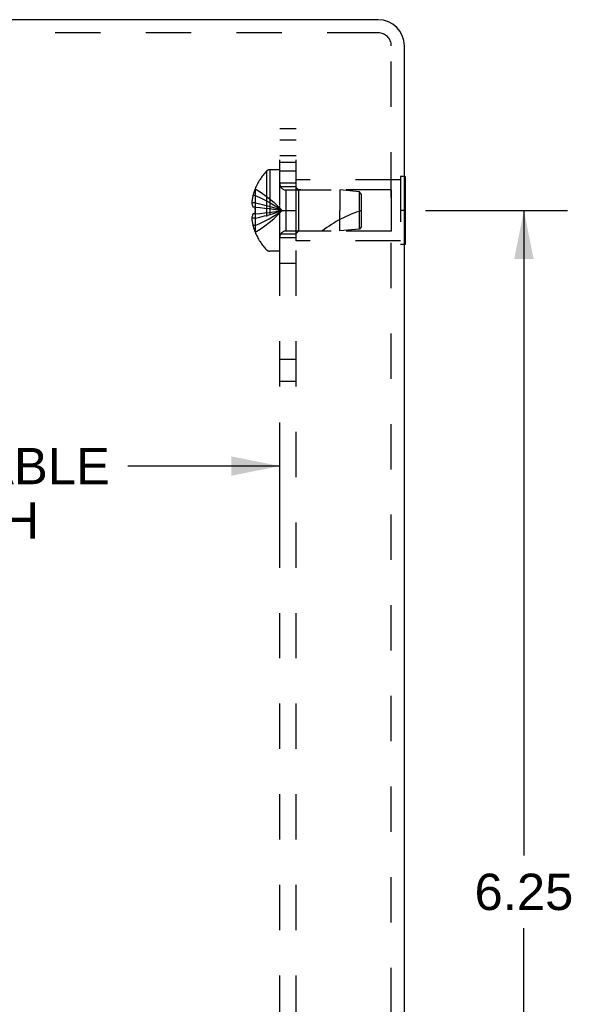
# Model space of a CAD drawing. Header units: inches. Extents: x 0 to 37.8, y 0 to 24.4.
# Tile 37 of 38: x 22.9 to 25.4, y 12.1 to 16.6. Entities that reach past the tile are written whole.
import ezdxf

# ---------------------------------------------------------------- set-up
doc = ezdxf.new("R2010")
doc.units = ezdxf.units.IN
doc.header["$LTSCALE"] = 2.077778
doc.header["$MEASUREMENT"] = 0
doc.linetypes.add('HIDDEN', pattern=[0.2, 0.1, -0.1])
doc.layers.get('0').update_dxf_attribs({"linetype": 'CONTINUOUS'})
for name, color, linetype in [('DEFAULT_2', 8, 'HIDDEN'), ('DIMENSIONS', 7, 'CONTINUOUS'), ('SUBPANEL', 7, 'CONTINUOUS')]:
    doc.layers.add(name, color=color, linetype=linetype)
doc.styles.get("Standard").update_dxf_attribs({"font": 'arial.ttf'})
doc.dimstyles.new('DIMSTYLE_1', dxfattribs={"dimtxt": 0.166667, "dimasz": 0.222222, "dimexe": 0.09, "dimexo": 0.07, "dimgap": 0.0375, "dimtad": 0, "dimtih": 1, "dimtoh": 1, "dimzin": 4, "dimdsep": 46, "dimtxsty": 'Standard', "dimblk": '_FILLED', "dimblk1": '_FILLED', "dimblk2": '_FILLED', "dimcen": 0.09, "dimadec": 3, "dimazin": 1, "dimtfac": 1, "dimtdec": 3, "dimtofl": 0, "dimtmove": 0, "dimatfit": 3, "dimldrblk": '_FILLED', "dimfxl": 0, "dimtolj": 1, "dimtzin": 4, "dimarcsym": 0})

# ---------------------------------------------------------------- blocks, each defined once
blk = doc.blocks.new('_FILLED')
at = {"color": 0, "linetype": 'ByBlock'}
blk.add_solid([(0, 0), (-1, 0.2), (-1, -0.2)], dxfattribs=at)
blk = doc.blocks.new('*D6')
at = {"layer": 'DIMENSIONS', "color": 2, "linetype": 'Continuous'}
for p, q in [((24.7297, 15.7135), (25.381, 15.7135)), ((25.181, 15.7135), (25.181, 12.7551)), ((25.181, 9.4635), (25.181, 12.4218)), ((24.7297, 9.4635), (25.381, 9.4635))]:
    blk.add_line(p, q, dxfattribs=at)
at = {"layer": 'DIMENSIONS', "color": 2, "linetype": 'Continuous', "xscale": 0.2222222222, "yscale": 0.2222222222, "zscale": 0.2222222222}
for p, rotation in [((25.181, 15.7135), 90), ((25.181, 9.4635), 270)]:
    blk.add_blockref('_FILLED', p, dxfattribs=dict(at, rotation=rotation))
at = {"layer": 'DIMENSIONS', "color": 2, "linetype": 'Continuous', "insert": (25.181, 12.6718), "char_height": 0.16667, "width": 0.452912, "attachment_point": 2, "line_spacing_factor": 0.9}
blk.add_mtext('6.25', dxfattribs=at)
blk = doc.blocks.new('*D15')
at = {"layer": 'DIMENSIONS', "color": 2, "linetype": 'Continuous'}
for p, q in [((20.5081, 14.244), (20.5081, 14.7413)), ((24.0617, 14.1291), (24.0617, 14.7413)), ((20.5081, 14.5413), (21.7636, 14.5413)), ((24.0617, 14.5413), (23.3646, 14.5413))]:
    blk.add_line(p, q, dxfattribs=at)
at = {"layer": 'DIMENSIONS', "color": 2, "linetype": 'Continuous', "xscale": 0.2222222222, "yscale": 0.2222222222, "zscale": 0.2222222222, "rotation": 180}
blk.add_blockref('_FILLED', (20.5081, 14.5413), dxfattribs=at)
at = {"layer": 'DIMENSIONS', "color": 2, "linetype": 'Continuous', "xscale": 0.2222222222, "yscale": 0.2222222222, "zscale": 0.2222222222}
blk.add_blockref('_FILLED', (24.0617, 14.5413), dxfattribs=at)
at = {"layer": 'DIMENSIONS', "color": 2, "linetype": 'Continuous', "insert": (22.5641, 14.6246), "char_height": 0.166667, "width": 1.434325, "attachment_point": 2, "line_spacing_factor": 0.9}
blk.add_mtext('3.55 USABLE\\PDEPTH', dxfattribs=at)

msp = doc.modelspace()

# ---------------------------------------------------------------- linework, layer by layer
at = {"color": 3, "linetype": 'Continuous'}
for p, q in [((24.5127, 16.5885), (21.6396, 16.5885)), ((24.6327, 8.7085), (24.6327, 16.4685))]:
    msp.add_line(p, q, dxfattribs=at)
at = {"color": 7, "linetype": 'Continuous'}
for p, q in [((24.6367, 15.8695), (24.6327, 15.8695)), ((24.6367, 15.8695), (24.6367, 15.5575)), ((24.6367, 15.7135), (24.6327, 15.7135)), ((24.6367, 15.5575), (24.6327, 15.5575))]:
    msp.add_line(p, q, dxfattribs=at)
at = {"color": 3, "linetype": 'Continuous'}
msp.add_arc((24.5127, 16.4685), 0.12, 0, 90, dxfattribs=at)
at = {"layer": 'DEFAULT_2', "color": 8, "linetype": 'HIDDEN'}
for p, q in [((24.4863, 16.5285), (21.6591, 16.5285)), ((24.5127, 16.5285), (24.4863, 16.5285)), ((24.5727, 8.7085), (24.5727, 16.4685)), ((24.0151, 15.9), (24.0151, 15.527)), ((24.0617, 15.9), (24.0151, 15.9)), ((24.0617, 15.527), (24.0617, 15.9)), ((24.0006, 15.8937), (24.0006, 15.5332)), ((24.1367, 15.5735), (24.1367, 15.8535)), ((24.6157, 15.8535), (24.1367, 15.8535)), ((24.6157, 15.8695), (24.6157, 15.5575)), ((24.6327, 15.8695), (24.6157, 15.8695)), ((23.9487, 15.8127), (23.9483, 15.813)), ((23.9487, 15.8127), (23.9483, 15.8118)), ((23.9483, 15.8118), (23.9483, 15.729)), ((24.0899, 15.8075), (24.0899, 15.6195)), ((24.0899, 15.8075), (24.3367, 15.8075)), ((24.1467, 15.8085), (24.1367, 15.8185)), ((24.1467, 15.8085), (24.1467, 15.6185)), ((24.5742, 15.8085), (24.1467, 15.8085)), ((24.3367, 15.8075), (24.3367, 15.7135)), ((24.4267, 15.7985), (24.3367, 15.8075)), ((24.5742, 15.6185), (24.5742, 15.8085)), ((23.9483, 15.782), (23.9383, 15.782)), ((24.4267, 15.6285), (24.4267, 15.7985)), ((24.4367, 15.7875), (24.4267, 15.7985)), ((24.4367, 15.6395), (24.4367, 15.7875)), ((23.9483, 15.7484), (23.9334, 15.7484)), ((23.9483, 15.729), (23.9383, 15.729)), ((23.9487, 15.7289), (23.9483, 15.729)), ((23.9483, 15.729), (23.9708, 15.7268)), ((23.9486, 15.7264), (23.9487, 15.7289)), ((23.9483, 15.6786), (23.9334, 15.6786)), ((23.9483, 15.698), (23.9383, 15.698)), ((23.9483, 15.698), (23.9708, 15.7001)), ((23.9483, 15.698), (23.9483, 15.6152)), ((23.9483, 15.698), (23.9487, 15.698)), ((23.9487, 15.698), (23.9486, 15.7006)), ((23.9705, 15.7001), (23.9923, 15.7025)), ((23.992, 15.7024), (24.0132, 15.7049)), ((24.013, 15.7049), (24.0335, 15.7076)), ((24.3367, 15.6195), (24.3367, 15.7135)), ((24.6327, 15.7135), (24.6157, 15.7135)), ((23.9483, 15.645), (23.9383, 15.645)), ((24.4267, 15.6285), (24.3367, 15.6195)), ((24.4367, 15.6395), (24.4267, 15.6285)), ((23.9483, 15.6152), (23.9487, 15.6142)), ((23.9487, 15.6142), (23.9483, 15.614)), ((24.0899, 15.6195), (24.3367, 15.6195)), ((24.1467, 15.6185), (24.1367, 15.6085)), ((24.5742, 15.6185), (24.1467, 15.6185)), ((24.6157, 15.5735), (24.1367, 15.5735)), ((24.6327, 15.5575), (24.6157, 15.5575)), ((24.0617, 15.527), (24.0151, 15.527))]:
    msp.add_line(p, q, dxfattribs=at)
for points in [[(23.9487, 15.8127), (23.9708, 15.799), (23.9923, 15.7842), (24.0132, 15.7682), (24.0335, 15.7511), (24.0532, 15.7329), (24.0723, 15.7135)], [(23.9383, 15.782), (23.9373, 15.7778), (23.9365, 15.7736), (23.9357, 15.7694), (23.9351, 15.7652), (23.9345, 15.761), (23.934, 15.7568), (23.9336, 15.7526), (23.9334, 15.7484)], [(23.9483, 15.782), (23.9705, 15.7725), (23.992, 15.7623), (24.013, 15.7513), (24.0333, 15.7395), (24.0531, 15.7269), (24.0723, 15.7135)], [(23.9334, 15.7484), (23.9336, 15.746), (23.934, 15.7437), (23.9344, 15.7414), (23.935, 15.739), (23.9356, 15.7365), (23.9364, 15.7341), (23.9373, 15.7315), (23.9383, 15.729)], [(23.9483, 15.7484), (23.9705, 15.7436), (23.992, 15.7383), (24.013, 15.7327), (24.0333, 15.7267), (24.0531, 15.7203), (24.0723, 15.7135)], [(23.9487, 15.7289), (23.9486, 15.7264), (23.9485, 15.7238), (23.9484, 15.7212), (23.9484, 15.7187), (23.9483, 15.7161), (23.9483, 15.7135)], [(23.9484, 15.7187), (23.9484, 15.7212), (23.9485, 15.7238)], [(23.9705, 15.7268), (23.9923, 15.7245), (24.0132, 15.722), (24.0335, 15.7193), (24.0532, 15.7165), (24.0723, 15.7135)], [(23.992, 15.7245), (24.013, 15.722), (24.0333, 15.7194), (24.0531, 15.7165), (24.0723, 15.7135)], [(23.9383, 15.698), (23.9373, 15.6954), (23.9364, 15.6929), (23.9356, 15.6904), (23.935, 15.688), (23.9344, 15.6856), (23.934, 15.6832), (23.9336, 15.6809), (23.9334, 15.6786)], [(23.9334, 15.6786), (23.9336, 15.6744), (23.934, 15.6702), (23.9345, 15.666), (23.9351, 15.6618), (23.9357, 15.6576), (23.9365, 15.6534), (23.9373, 15.6492), (23.9383, 15.645)], [(23.9483, 15.645), (23.9705, 15.6544), (23.992, 15.6646), (24.013, 15.6757), (24.0333, 15.6875), (24.0531, 15.7001), (24.0723, 15.7135)], [(23.9483, 15.7135), (23.9483, 15.7109), (23.9484, 15.7083), (23.9484, 15.7057), (23.9485, 15.7031), (23.9486, 15.7006), (23.9487, 15.698)], [(23.9483, 15.6786), (23.9705, 15.6834), (23.992, 15.6886), (24.013, 15.6942), (24.0333, 15.7002), (24.0531, 15.7066), (24.0723, 15.7135)], [(23.9485, 15.7031), (23.9484, 15.7057), (23.9484, 15.7083)], [(23.9487, 15.6142), (23.9708, 15.6279), (23.9923, 15.6427), (24.0132, 15.6587), (24.0335, 15.6758), (24.0532, 15.6941), (24.0723, 15.7135)], [(24.0333, 15.7076), (24.0531, 15.7104), (24.0723, 15.7135)], [(24.0335, 15.7076), (24.0532, 15.7104), (24.0723, 15.7135)]]:
    msp.add_lwpolyline(points, dxfattribs=at)
for centre, radius, start, end in [((24.5127, 16.4685), 0.06, 0, 90), ((24.0151, 15.88), 0.02, 90, 136.4862), ((24.1905, 15.7135), 0.2618, 136.4862, 157.6387), ((24.1905, 15.7135), 0.2614, 157.9106, 164.8059), ((24.0899, 15.8357), 0.0282, 180, 270), ((24.6069, 15.1682), 0.5712, 107.3354, 127.8138), ((24.1905, 15.7135), 0.2614, 195.1941, 202.0894), ((24.1905, 15.7135), 0.2618, 202.3613, 223.5138), ((24.0899, 15.5913), 0.0282, 90, 180), ((24.0151, 15.547), 0.02, 223.5138, 270)]:
    msp.add_arc(centre, radius, start, end, dxfattribs=at)
at = {"layer": 'SUBPANEL', "color": 8, "linetype": 'HIDDEN'}
for p, q in [((24.0617, 9.0885), (24.0617, 16.0885)), ((24.1367, 16.0885), (24.0617, 16.0885)), ((24.1367, 9.0885), (24.1367, 16.0885)), ((24.0617, 16.0368), (24.1367, 16.0368)), ((24.1367, 15.9635), (24.0617, 15.9635)), ((24.0617, 15.9344), (24.1367, 15.9344)), ((24.1367, 15.8945), (24.0617, 15.8945)), ((24.1367, 15.8385), (24.0617, 15.8385)), ((24.1367, 15.8225), (24.0617, 15.8225)), ((24.0617, 15.7135), (24.1367, 15.7135)), ((24.1367, 15.6045), (24.0617, 15.6045)), ((24.1367, 15.5885), (24.0617, 15.5885)), ((24.0617, 15.4715), (24.1367, 15.4715)), ((24.0617, 15.0319), (24.1367, 15.0319)), ((24.0617, 14.9307), (24.1367, 14.9307))]:
    msp.add_line(p, q, dxfattribs=at)

# ---------------------------------------------------------------- dimensions: what is measured, and where the dimension line sits
at = {"layer": 'DIMENSIONS', "color": 2, "linetype": 'Continuous'}
dim = msp.add_linear_dim(base=(25.181, 9.4635), p1=(24.6597, 15.7135), p2=(24.6597, 9.4635), angle=270, dimstyle='DIMSTYLE_1', dxfattribs=at)
dim.commit()
dim.dimension.update_dxf_attribs({"geometry": '*D6', "text_midpoint": (25.1804, 12.5875), "dimtype": 160})
dim = msp.add_linear_dim(base=(20.5081, 14.5413), p1=(24.0617, 14.0591), p2=(20.5081, 14.174), angle=180, text='<> USABLE\\PDEPTH', dimstyle='DIMSTYLE_1', dxfattribs=at)
dim.commit()
dim.dimension.update_dxf_attribs({"geometry": '*D15', "text_midpoint": (22.5641, 14.4163), "dimtype": 160})

doc.saveas('drawing.dxf')
